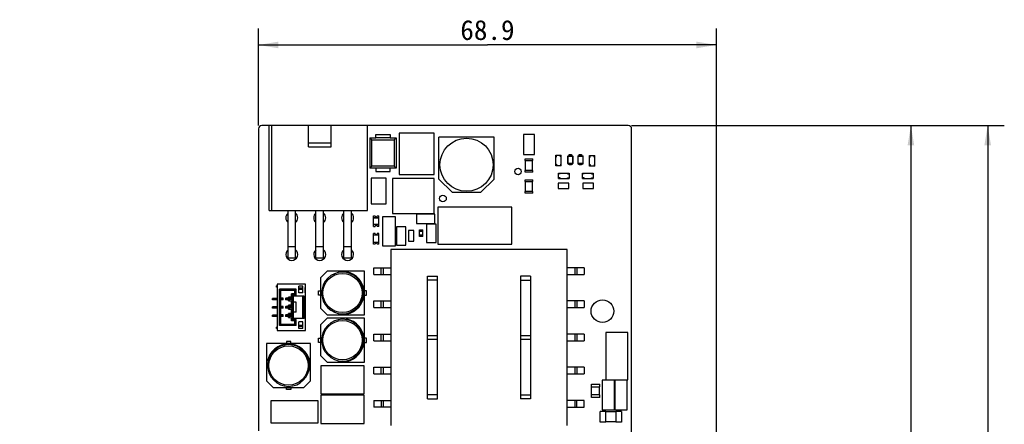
# Model space of a CAD drawing. Header units: millimetres. Extents: x 0 to 559, y 0 to 432.
# Tile 9 of 15: x 198 to 346, y 253 to 314. Entities that reach past the tile are written whole.
import ezdxf
from ezdxf.enums import TextEntityAlignment as Align

# ---------------------------------------------------------------- set-up
doc = ezdxf.new("R2010")
doc.units = ezdxf.units.MM
doc.header["$LTSCALE"] = 30.734
doc.layers.get('0').update_dxf_attribs({"linetype": 'CONTINUOUS'})
doc.layers.add('00_COMPONENTS', color=7, linetype='CONTINUOUS')
doc.layers.add('51__DRAFT_DIMS', color=7, linetype='CONTINUOUS')
doc.styles.get("Standard").update_dxf_attribs({"font": 'simfang.ttf'})
doc.dimstyles.new('DIMSTYLE_2', dxfattribs={"dimtxt": 3, "dimasz": 3, "dimexe": 2.5, "dimexo": 0.5, "dimgap": 0.75, "dimtad": 1, "dimdsep": 46, "dimtxsty": 'STANDARD', "dimblk": '_FILLED', "dimblk1": '_FILLED', "dimblk2": '_FILLED', "dimcen": 0.09, "dimclrt": 3, "dimazin": 2, "dimtp": 0.3, "dimtm": 0.3, "dimtfac": 1, "dimtofl": 0, "dimtmove": 0, "dimatfit": 3, "dimldrblk": '_FILLED', "dimfxl": 1, "dimtolj": 1, "dimarcsym": 0})
doc.dimstyles.new('DIMSTYLE_3', dxfattribs={"dimtxt": 3, "dimasz": 3, "dimexe": 2.5, "dimexo": 0.5, "dimgap": 0.75, "dimtad": 1, "dimdsep": 46, "dimtxsty": 'STANDARD', "dimblk": '_FILLED', "dimblk1": '_FILLED', "dimblk2": '_FILLED', "dimcen": 0.09, "dimclrt": 3, "dimazin": 2, "dimtp": 0.5, "dimtm": 0.5, "dimtfac": 1, "dimtofl": 0, "dimtmove": 0, "dimatfit": 3, "dimldrblk": '_FILLED', "dimfxl": 1, "dimtolj": 1, "dimarcsym": 0})

# ---------------------------------------------------------------- blocks, each defined once
blk = doc.blocks.new('_FILLED')
at = {"color": 0, "linetype": 'BYBLOCK'}
blk.add_solid([(0, 0), (-1, 0.167), (-1, -0.167)], dxfattribs=at)
blk = doc.blocks.new('*D2')
at = {"layer": '51__DRAFT_DIMS', "color": 4}
for p, q in [((289.63, 297.79), (334.17, 297.79)), ((331.67, 297.79), (331.67, 223.01)), ((331.67, 148.24), (331.67, 223.01)), ((298.56, 148.24), (334.17, 148.24))]:
    blk.add_line(p, q, dxfattribs=at)
at = {"layer": '51__DRAFT_DIMS', "color": 4, "xscale": 3, "yscale": 3, "zscale": 3}
for p, rotation in [((331.67, 297.79), 90), ((331.67, 148.24), 270)]:
    blk.add_blockref('_FILLED', p, dxfattribs=dict(at, rotation=rotation))
at = {"layer": '51__DRAFT_DIMS', "color": 3}
blk.add_text('149.55', height=3, rotation=90, dxfattribs=at).set_placement((330.92, 223.01), align=Align.CENTER)
blk = doc.blocks.new('*D3')
at = {"layer": '51__DRAFT_DIMS', "color": 4}
for p, q in [((289.63, 297.79), (345.73, 297.79)), ((343.23, 297.79), (343.23, 217.3)), ((343.23, 136.81), (343.23, 217.3)), ((198.02, 136.81), (345.73, 136.81))]:
    blk.add_line(p, q, dxfattribs=at)
at = {"layer": '51__DRAFT_DIMS', "color": 4, "xscale": 3, "yscale": 3, "zscale": 3}
for p, rotation in [((343.23, 297.79), 90), ((343.23, 136.81), 270)]:
    blk.add_blockref('_FILLED', p, dxfattribs=dict(at, rotation=rotation))
at = {"layer": '51__DRAFT_DIMS', "color": 3}
blk.add_text('160.98', height=3, rotation=90, dxfattribs=at).set_placement((342.48, 217.3), align=Align.CENTER)
blk = doc.blocks.new('*D9')
at = {"layer": '51__DRAFT_DIMS', "color": 4}
for p, q in [((233.48, 297.79), (233.48, 312.42)), ((302.39, 229.44), (302.39, 312.42)), ((233.48, 309.92), (267.93, 309.92)), ((302.39, 309.92), (267.93, 309.92))]:
    blk.add_line(p, q, dxfattribs=at)
at = {"layer": '51__DRAFT_DIMS', "color": 4, "xscale": 3, "yscale": 3, "zscale": 3, "rotation": 180}
blk.add_blockref('_FILLED', (233.48, 309.92), dxfattribs=at)
at = {"layer": '51__DRAFT_DIMS', "color": 4, "xscale": 3, "yscale": 3, "zscale": 3}
blk.add_blockref('_FILLED', (302.39, 309.92), dxfattribs=at)
at = {"layer": '51__DRAFT_DIMS', "color": 3}
blk.add_text('68.9', height=3, dxfattribs=at).set_placement((267.93, 310.67), align=Align.CENTER)

msp = doc.modelspace()

# ---------------------------------------------------------------- linework, layer by layer
at = {"layer": '00_COMPONENTS', "color": 7}
for p, q in [((233.485, 297.29), (233.485, 251.847)), ((289.135, 297.789), (233.985, 297.789)), ((235.085, 284.99), (235.085, 297.789)), ((235.485, 284.99), (235.485, 297.79)), ((240.985, 294.563), (240.985, 297.79)), ((244.385, 294.563), (244.385, 297.79)), ((249.885, 284.99), (249.885, 297.79)), ((251.113, 295.944), (251.113, 296.458)), ((251.113, 296.458), (253.313, 296.458)), ((253.313, 296.458), (253.313, 295.944)), ((254.667, 296.663), (254.667, 290.409)), ((259.921, 296.663), (254.667, 296.663)), ((259.921, 290.409), (259.921, 296.663)), ((273.346, 296.431), (273.346, 293.434)), ((275.023, 296.431), (273.346, 296.431)), ((275.023, 293.434), (275.023, 296.431)), ((289.635, 229.939), (289.635, 297.29)), ((240.985, 295.163), (244.385, 295.163)), ((250.243, 295.948), (250.243, 291.378)), ((250.243, 295.948), (250.543, 295.648)), ((250.243, 295.948), (251.113, 295.948)), ((250.543, 291.678), (250.543, 295.648)), ((250.543, 295.648), (253.883, 295.648)), ((253.313, 295.944), (251.113, 295.944)), ((253.313, 295.948), (254.183, 295.948)), ((254.183, 295.948), (253.883, 295.648)), ((253.883, 295.648), (253.883, 291.678)), ((254.183, 295.948), (254.183, 291.378)), ((260.636, 289.736), (260.636, 296.036)), ((268.936, 296.036), (260.636, 296.036)), ((268.936, 289.736), (268.936, 296.036)), ((240.985, 294.563), (244.385, 294.563)), ((280.232, 293.247), (280.232, 293.447)), ((280.232, 293.447), (280.582, 293.447)), ((280.582, 293.447), (280.582, 293.247)), ((281.756, 293.247), (281.756, 293.447)), ((281.756, 293.447), (282.106, 293.447)), ((282.106, 293.447), (282.106, 293.247)), ((273.346, 293.434), (275.023, 293.434)), ((273.584, 292.519), (273.584, 292.769)), ((273.584, 292.769), (274.784, 292.769)), ((273.584, 292.519), (274.784, 292.519)), ((273.634, 291.019), (273.634, 292.519)), ((274.734, 291.019), (274.734, 292.519)), ((274.784, 292.519), (274.784, 292.769)), ((278.229, 291.744), (278.229, 293.344)), ((278.229, 293.344), (279.029, 293.344)), ((278.329, 293.244), (278.229, 293.244)), ((278.229, 293.094), (278.329, 293.094)), ((278.229, 291.994), (278.329, 291.994)), ((278.329, 293.094), (278.329, 293.244)), ((278.329, 291.994), (278.329, 291.844)), ((278.929, 293.094), (278.929, 293.244)), ((278.929, 293.244), (279.029, 293.244)), ((279.029, 293.094), (278.929, 293.094)), ((278.929, 291.994), (278.929, 291.844)), ((279.029, 291.994), (278.929, 291.994)), ((279.029, 291.744), (279.029, 293.344)), ((280.007, 293.247), (280.007, 292.047)), ((280.007, 293.247), (280.807, 293.247)), ((280.007, 293.247), (280.054, 293.2)), ((280.054, 292.093), (280.007, 292.047)), ((280.007, 292.047), (280.807, 292.047)), ((280.054, 292.093), (280.054, 293.2)), ((280.054, 293.2), (280.761, 293.2)), ((280.761, 292.093), (280.054, 292.093)), ((280.232, 291.847), (280.232, 292.047)), ((280.582, 292.047), (280.582, 291.847)), ((280.761, 293.2), (280.807, 293.247)), ((280.761, 293.2), (280.761, 292.093)), ((280.807, 292.047), (280.761, 292.093)), ((280.807, 292.047), (280.807, 293.247)), ((281.531, 293.247), (281.531, 292.047)), ((281.531, 293.247), (282.331, 293.247)), ((281.531, 293.247), (281.578, 293.2)), ((281.578, 292.093), (281.531, 292.047)), ((281.531, 292.047), (282.331, 292.047)), ((281.578, 292.093), (281.578, 293.2)), ((281.578, 293.2), (282.285, 293.2)), ((282.285, 292.093), (281.578, 292.093)), ((281.756, 291.847), (281.756, 292.047)), ((282.106, 292.047), (282.106, 291.847)), ((282.285, 293.2), (282.331, 293.247)), ((282.285, 293.2), (282.285, 292.093)), ((282.331, 292.047), (282.285, 292.093)), ((282.331, 292.047), (282.331, 293.247)), ((283.309, 291.695), (283.309, 293.295)), ((283.309, 293.295), (284.109, 293.295)), ((283.409, 293.195), (283.309, 293.195)), ((283.309, 293.045), (283.409, 293.045)), ((283.409, 293.045), (283.409, 293.195)), ((284.009, 293.045), (284.009, 293.195)), ((284.009, 293.195), (284.109, 293.195)), ((284.109, 293.045), (284.009, 293.045)), ((284.109, 291.695), (284.109, 293.295)), ((250.543, 291.678), (250.243, 291.378)), ((251.113, 291.378), (250.243, 291.378)), ((253.883, 291.678), (250.543, 291.678)), ((251.113, 291.381), (251.113, 290.868)), ((253.313, 291.381), (251.113, 291.381)), ((251.113, 290.868), (253.313, 290.868)), ((253.313, 290.868), (253.313, 291.381)), ((254.183, 291.378), (253.313, 291.378)), ((254.183, 291.378), (253.883, 291.678)), ((273.584, 290.769), (273.584, 291.019)), ((274.784, 291.019), (273.584, 291.019)), ((274.784, 290.769), (273.584, 290.769)), ((274.784, 290.769), (274.784, 291.019)), ((278.329, 291.844), (278.229, 291.844)), ((279.029, 291.744), (278.229, 291.744)), ((278.616, 289.834), (278.616, 290.634)), ((278.616, 290.634), (280.216, 290.634)), ((278.716, 290.534), (278.716, 290.634)), ((278.866, 290.534), (278.716, 290.534)), ((278.866, 290.634), (278.866, 290.534)), ((278.929, 291.844), (279.029, 291.844)), ((279.966, 290.634), (279.966, 290.534)), ((279.966, 290.534), (280.116, 290.534)), ((280.116, 290.534), (280.116, 290.634)), ((280.216, 290.634), (280.216, 289.834)), ((280.582, 291.847), (280.232, 291.847)), ((282.106, 291.847), (281.756, 291.847)), ((282.25, 289.834), (282.25, 290.634)), ((282.25, 290.634), (283.85, 290.634)), ((282.35, 290.534), (282.35, 290.634)), ((282.5, 290.534), (282.35, 290.534)), ((282.5, 290.634), (282.5, 290.534)), ((283.309, 291.945), (283.409, 291.945)), ((283.409, 291.795), (283.309, 291.795)), ((284.109, 291.695), (283.309, 291.695)), ((283.409, 291.945), (283.409, 291.795)), ((283.6, 290.634), (283.6, 290.534)), ((283.6, 290.534), (283.75, 290.534)), ((283.75, 290.534), (283.75, 290.634)), ((283.85, 290.634), (283.85, 289.834)), ((284.009, 291.945), (284.009, 291.795)), ((284.109, 291.945), (284.009, 291.945)), ((284.009, 291.795), (284.109, 291.795)), ((250.448, 289.883), (250.448, 286.013)), ((252.709, 289.883), (250.448, 289.883)), ((252.709, 286.013), (252.709, 289.883)), ((253.658, 289.813), (253.658, 284.559)), ((259.912, 289.813), (253.658, 289.813)), ((254.667, 290.409), (259.921, 290.409)), ((259.912, 284.559), (259.912, 289.813)), ((260.636, 289.736), (262.636, 287.736)), ((266.936, 287.736), (268.936, 289.736)), ((273.584, 289.344), (273.584, 289.594)), ((273.584, 289.594), (274.784, 289.594)), ((273.584, 289.344), (274.784, 289.344)), ((273.634, 287.844), (273.634, 289.344)), ((274.734, 287.844), (274.734, 289.344)), ((274.784, 289.344), (274.784, 289.594)), ((278.567, 289.11), (278.567, 288.31)), ((280.167, 289.11), (278.567, 289.11)), ((278.616, 289.834), (280.216, 289.834)), ((278.716, 289.934), (278.716, 289.834)), ((278.866, 289.934), (278.716, 289.934)), ((278.866, 289.834), (278.866, 289.934)), ((279.966, 289.834), (279.966, 289.934)), ((279.966, 289.934), (280.116, 289.934)), ((280.116, 289.934), (280.116, 289.834)), ((280.167, 288.31), (280.167, 289.11)), ((282.25, 289.834), (283.85, 289.834)), ((282.299, 289.11), (282.299, 288.31)), ((283.899, 289.11), (282.299, 289.11)), ((282.35, 289.934), (282.35, 289.834)), ((282.5, 289.934), (282.35, 289.934)), ((282.5, 289.834), (282.5, 289.934)), ((283.6, 289.834), (283.6, 289.934)), ((283.6, 289.934), (283.75, 289.934)), ((283.75, 289.934), (283.75, 289.834)), ((283.899, 288.31), (283.899, 289.11)), ((262.636, 287.736), (266.936, 287.736)), ((273.584, 287.594), (273.584, 287.844)), ((274.784, 287.844), (273.584, 287.844)), ((274.784, 287.594), (273.584, 287.594)), ((274.784, 287.594), (274.784, 287.844)), ((278.567, 288.31), (280.167, 288.31)), ((282.299, 288.31), (283.899, 288.31)), ((235.085, 284.99), (249.885, 284.99)), ((237.915, 277.82), (237.915, 284.99)), ((239.055, 277.82), (239.055, 284.99)), ((242.115, 277.82), (242.115, 284.99)), ((243.255, 277.82), (243.255, 284.99)), ((246.315, 277.82), (246.315, 284.99)), ((247.455, 277.82), (247.455, 284.99)), ((250.448, 286.013), (252.709, 286.013)), ((253.658, 284.559), (259.912, 284.559)), ((260.455, 285.507), (260.455, 279.919)), ((271.58, 285.507), (260.455, 285.507)), ((271.58, 279.919), (271.58, 285.507)), ((250.797, 282.576), (250.797, 284.176)), ((250.797, 284.176), (251.047, 284.176)), ((250.797, 283.926), (251.597, 283.926)), ((251.347, 284.176), (251.597, 284.176)), ((251.597, 282.576), (251.597, 284.176)), ((252.112, 284.036), (252.112, 279.668)), ((254.093, 284.036), (252.112, 284.036)), ((254.093, 279.668), (254.093, 284.036)), ((257.267, 284.441), (257.267, 283.018)), ((260.036, 284.441), (257.267, 284.441)), ((260.036, 283.018), (260.036, 284.441)), ((251.597, 282.826), (250.797, 282.826)), ((250.797, 282.576), (251.047, 282.576)), ((251.597, 282.576), (251.347, 282.576)), ((254.233, 282.537), (254.233, 279.769)), ((255.655, 282.537), (254.233, 282.537)), ((255.655, 279.769), (255.655, 282.537)), ((256.068, 281.978), (256.068, 280.378)), ((256.868, 281.978), (256.068, 281.978)), ((256.868, 280.378), (256.868, 281.978)), ((257.267, 283.018), (260.036, 283.018)), ((257.703, 281.874), (257.703, 282.074)), ((257.703, 282.074), (258.203, 282.074)), ((257.703, 281.874), (258.203, 281.874)), ((257.723, 281.274), (257.723, 281.874)), ((258.183, 281.274), (258.183, 281.874)), ((258.203, 281.874), (258.203, 282.074)), ((258.766, 282.955), (258.766, 280.186)), ((260.188, 282.955), (258.766, 282.955)), ((260.188, 280.186), (260.188, 282.955)), ((250.797, 279.909), (250.797, 281.509)), ((251.047, 281.509), (250.797, 281.509)), ((251.597, 281.259), (250.797, 281.259)), ((251.597, 280.159), (250.797, 280.159)), ((251.597, 281.509), (251.347, 281.509)), ((251.597, 279.909), (251.597, 281.509)), ((256.068, 280.378), (256.868, 280.378)), ((257.703, 281.074), (257.703, 281.274)), ((258.203, 281.274), (257.703, 281.274)), ((258.203, 281.074), (257.703, 281.074)), ((258.203, 281.074), (258.203, 281.274)), ((258.766, 280.186), (260.188, 280.186)), ((251.047, 279.909), (250.797, 279.909)), ((251.597, 279.909), (251.347, 279.909)), ((252.112, 279.668), (254.093, 279.668)), ((253.41, 279.133), (253.41, 252.633)), ((279.91, 279.133), (253.41, 279.133)), ((254.233, 279.769), (255.655, 279.769)), ((260.455, 279.919), (271.58, 279.919)), ((279.91, 252.633), (279.91, 279.133)), ((239.055, 277.82), (237.915, 277.82)), ((243.255, 277.82), (242.115, 277.82)), ((247.455, 277.82), (246.315, 277.82)), ((243.817, 275.881), (242.817, 274.881)), ((249.417, 275.881), (243.817, 275.881)), ((246.138, 275.731), (246.117, 275.731)), ((246.726, 275.881), (246.726, 275.773)), ((249.417, 269.281), (249.417, 275.881)), ((250.81, 275.383), (250.81, 276.383)), ((250.81, 276.383), (253.41, 276.383)), ((251.95, 275.383), (251.95, 276.383)), ((252.218, 276.383), (252.218, 275.383)), ((282.51, 276.383), (279.91, 276.383)), ((281.102, 276.383), (281.102, 275.383)), ((281.37, 276.383), (281.37, 275.383)), ((282.51, 276.383), (282.51, 275.383)), ((242.817, 274.881), (242.817, 270.281)), ((250.81, 275.383), (253.41, 275.383)), ((258.91, 256.648), (258.91, 275.118)), ((258.91, 275.118), (260.41, 275.118)), ((260.41, 274.509), (258.91, 274.509)), ((260.41, 256.648), (260.41, 275.118)), ((272.91, 275.118), (272.91, 256.648)), ((274.41, 275.118), (272.91, 275.118)), ((272.91, 274.509), (274.41, 274.509)), ((274.41, 275.118), (274.41, 256.648)), ((279.91, 275.383), (282.51, 275.383)), ((236.176, 273.431), (236.176, 273.631)), ((236.276, 273.631), (236.176, 273.631)), ((236.276, 273.431), (236.176, 273.431)), ((236.276, 273.921), (236.276, 266.921)), ((240.526, 273.921), (236.276, 273.921)), ((236.626, 267.671), (236.626, 273.171)), ((236.626, 273.171), (236.826, 272.971)), ((239.126, 273.171), (236.626, 273.171)), ((236.826, 271.801), (236.826, 272.971)), ((238.926, 272.971), (236.826, 272.971)), ((239.126, 273.171), (238.926, 272.971)), ((238.926, 272.471), (238.926, 272.971)), ((239.126, 272.271), (239.126, 273.171)), ((239.546, 272.621), (239.546, 273.621)), ((240.146, 273.621), (239.546, 273.621)), ((240.146, 273.321), (239.546, 273.321)), ((240.146, 273.121), (239.546, 273.121)), ((240.146, 272.621), (240.146, 273.621)), ((240.496, 272.621), (240.496, 273.421)), ((240.526, 273.421), (240.496, 273.421)), ((240.496, 273.021), (240.526, 273.021)), ((240.526, 266.921), (240.526, 273.921)), ((242.517, 272.256), (242.517, 272.906)), ((242.517, 272.906), (242.817, 272.906)), ((249.717, 272.906), (249.417, 272.906)), ((249.717, 272.256), (249.717, 272.906)), ((235.576, 271.561), (235.576, 271.761)), ((236.276, 271.761), (235.576, 271.761)), ((236.276, 271.561), (235.576, 271.561)), ((236.726, 271.541), (236.726, 271.801)), ((236.826, 271.801), (236.726, 271.801)), ((236.826, 271.541), (236.726, 271.541)), ((236.746, 271.561), (236.746, 271.781)), ((237.176, 271.781), (236.746, 271.781)), ((237.171, 271.761), (236.746, 271.761)), ((237.176, 271.561), (236.746, 271.561)), ((236.796, 271.561), (236.796, 271.761)), ((236.826, 270.551), (236.826, 271.541)), ((237.146, 271.761), (237.146, 271.561)), ((237.176, 271.561), (237.176, 271.781)), ((237.546, 271.761), (237.546, 271.561)), ((237.882, 271.761), (237.546, 271.761)), ((237.882, 271.561), (237.546, 271.561)), ((237.596, 271.761), (237.596, 271.781)), ((238.196, 271.781), (237.596, 271.781)), ((238.066, 271.761), (237.882, 271.761)), ((238.066, 271.561), (237.882, 271.561)), ((238.426, 271.996), (237.996, 271.971)), ((237.996, 271.801), (237.996, 271.971)), ((238.396, 271.801), (237.996, 271.801)), ((237.996, 271.371), (237.996, 271.541)), ((238.396, 271.541), (237.996, 271.541)), ((237.996, 271.371), (238.426, 271.346)), ((238.066, 271.761), (238.066, 271.561)), ((238.196, 271.761), (238.066, 271.761)), ((238.196, 271.561), (238.066, 271.561)), ((238.196, 271.36), (238.196, 271.983)), ((238.396, 271.541), (238.396, 271.801)), ((238.426, 271.996), (238.426, 272.471)), ((238.926, 272.471), (238.426, 272.471)), ((239.126, 272.271), (238.426, 272.271)), ((238.426, 270.746), (238.426, 271.346)), ((238.546, 268.721), (238.546, 272.121)), ((240.346, 272.121), (238.546, 272.121)), ((238.696, 272.121), (238.696, 268.721)), ((238.926, 272.471), (239.126, 272.271)), ((240.146, 272.621), (239.546, 272.621)), ((240.146, 268.721), (240.146, 272.121)), ((240.346, 268.721), (240.346, 272.121)), ((240.526, 272.621), (240.496, 272.621)), ((242.817, 272.256), (242.517, 272.256)), ((249.417, 272.256), (249.717, 272.256)), ((250.81, 270.383), (250.81, 271.383)), ((250.81, 271.383), (253.41, 271.383)), ((251.95, 270.383), (251.95, 271.383)), ((252.218, 271.383), (252.218, 270.383)), ((282.51, 271.383), (279.91, 271.383)), ((281.102, 271.383), (281.102, 270.383)), ((281.37, 271.383), (281.37, 270.383)), ((282.51, 271.383), (282.51, 270.383)), ((235.576, 270.311), (235.576, 270.511)), ((236.276, 270.511), (235.576, 270.511)), ((236.276, 270.311), (235.576, 270.311)), ((236.726, 270.291), (236.726, 270.551)), ((236.826, 270.551), (236.726, 270.551)), ((236.826, 270.291), (236.726, 270.291)), ((236.746, 270.311), (236.746, 270.531)), ((237.176, 270.531), (236.746, 270.531)), ((237.171, 270.511), (236.746, 270.511)), ((237.176, 270.311), (236.746, 270.311)), ((236.796, 270.311), (236.796, 270.511)), ((236.826, 269.301), (236.826, 270.291)), ((237.146, 270.511), (237.146, 270.311)), ((237.176, 270.311), (237.176, 270.531)), ((237.546, 270.511), (237.546, 270.311)), ((237.882, 270.511), (237.546, 270.511)), ((237.882, 270.311), (237.546, 270.311)), ((237.596, 270.511), (237.596, 270.531)), ((238.196, 270.531), (237.596, 270.531)), ((238.066, 270.511), (237.882, 270.511)), ((238.066, 270.311), (237.882, 270.311)), ((238.426, 270.746), (237.996, 270.721)), ((237.996, 270.551), (237.996, 270.721)), ((238.396, 270.551), (237.996, 270.551)), ((237.996, 270.121), (237.996, 270.291)), ((238.396, 270.291), (237.996, 270.291)), ((237.996, 270.121), (238.426, 270.096)), ((238.066, 270.511), (238.066, 270.311)), ((238.196, 270.511), (238.066, 270.511)), ((238.196, 270.311), (238.066, 270.311)), ((238.196, 270.11), (238.196, 270.733)), ((238.396, 270.291), (238.396, 270.551)), ((238.426, 269.496), (238.426, 270.096)), ((239.146, 271.171), (238.696, 271.171)), ((239.146, 269.671), (239.146, 271.171)), ((242.817, 270.281), (243.817, 269.281)), ((250.81, 270.383), (253.41, 270.383)), ((279.91, 270.383), (282.51, 270.383)), ((235.576, 269.061), (235.576, 269.261)), ((236.276, 269.261), (235.576, 269.261)), ((236.276, 269.061), (235.576, 269.061)), ((236.726, 269.041), (236.726, 269.301)), ((236.826, 269.301), (236.726, 269.301)), ((236.826, 269.041), (236.726, 269.041)), ((236.746, 269.061), (236.746, 269.281)), ((237.176, 269.281), (236.746, 269.281)), ((237.171, 269.261), (236.746, 269.261)), ((237.176, 269.061), (236.746, 269.061)), ((236.796, 269.061), (236.796, 269.261)), ((236.826, 267.871), (236.826, 269.041)), ((237.146, 269.261), (237.146, 269.061)), ((237.176, 269.061), (237.176, 269.281)), ((237.546, 269.261), (237.546, 269.061)), ((237.882, 269.261), (237.546, 269.261)), ((237.882, 269.061), (237.546, 269.061)), ((237.596, 269.261), (237.596, 269.281)), ((238.196, 269.281), (237.596, 269.281)), ((238.066, 269.261), (237.882, 269.261)), ((238.066, 269.061), (237.882, 269.061)), ((238.426, 269.496), (237.996, 269.471)), ((237.996, 269.301), (237.996, 269.471)), ((238.396, 269.301), (237.996, 269.301)), ((237.996, 268.871), (237.996, 269.041)), ((238.396, 269.041), (237.996, 269.041)), ((237.996, 268.871), (238.426, 268.846)), ((238.066, 269.261), (238.066, 269.061)), ((238.196, 269.261), (238.066, 269.261)), ((238.196, 269.061), (238.066, 269.061)), ((238.196, 268.86), (238.196, 269.483)), ((238.396, 269.041), (238.396, 269.301)), ((238.426, 268.371), (238.426, 268.846)), ((239.126, 268.571), (238.426, 268.571)), ((238.926, 268.371), (238.426, 268.371)), ((240.346, 268.721), (238.546, 268.721)), ((239.146, 269.671), (238.696, 269.671)), ((239.126, 268.571), (238.926, 268.371)), ((238.926, 267.871), (238.926, 268.371)), ((239.126, 267.671), (239.126, 268.571)), ((243.817, 268.769), (242.817, 267.769)), ((243.817, 269.281), (249.417, 269.281)), ((249.417, 268.769), (243.817, 268.769)), ((246.138, 268.619), (246.117, 268.619)), ((246.726, 269.388), (246.726, 269.281)), ((246.726, 268.769), (246.726, 268.661)), ((249.417, 262.169), (249.417, 268.769)), ((236.176, 267.211), (236.176, 267.411)), ((236.276, 267.411), (236.176, 267.411)), ((236.276, 267.211), (236.176, 267.211)), ((236.276, 266.921), (240.526, 266.921)), ((236.826, 267.871), (236.626, 267.671)), ((239.126, 267.671), (236.626, 267.671)), ((236.826, 267.871), (238.926, 267.871)), ((238.926, 267.871), (239.126, 267.671)), ((239.546, 267.221), (239.546, 268.221)), ((240.146, 268.221), (239.546, 268.221)), ((239.546, 267.721), (240.146, 267.721)), ((240.146, 267.521), (239.546, 267.521)), ((240.146, 267.221), (239.546, 267.221)), ((240.146, 267.221), (240.146, 268.221)), ((242.817, 267.769), (242.817, 263.169)), ((242.517, 265.144), (242.517, 265.794)), ((242.517, 265.794), (242.817, 265.794)), ((249.717, 265.794), (249.417, 265.794)), ((249.717, 265.144), (249.717, 265.794)), ((250.81, 265.383), (250.81, 266.383)), ((250.81, 266.383), (253.41, 266.383)), ((250.81, 265.383), (253.41, 265.383)), ((251.95, 265.383), (251.95, 266.383)), ((252.218, 266.383), (252.218, 265.383)), ((260.41, 266.119), (258.91, 266.119)), ((258.91, 265.648), (260.41, 265.648)), ((274.41, 266.119), (272.91, 266.119)), ((272.91, 265.648), (274.41, 265.648)), ((282.51, 266.383), (279.91, 266.383)), ((279.91, 265.383), (282.51, 265.383)), ((281.102, 266.383), (281.102, 265.383)), ((281.37, 266.383), (281.37, 265.383)), ((282.51, 266.383), (282.51, 265.383)), ((285.741, 266.612), (285.741, 259.5)), ((289.043, 266.612), (285.741, 266.612)), ((289.043, 259.5), (289.043, 266.612)), ((234.689, 264.959), (234.689, 259.359)), ((241.289, 264.959), (234.689, 264.959)), ((237.664, 265.259), (237.664, 264.959)), ((238.314, 265.259), (237.664, 265.259)), ((238.314, 264.959), (238.314, 265.259)), ((241.289, 259.359), (241.289, 264.959)), ((242.817, 265.144), (242.517, 265.144)), ((249.417, 265.144), (249.717, 265.144)), ((242.817, 263.169), (243.817, 262.169)), ((234.689, 262.267), (234.797, 262.267)), ((234.839, 261.679), (234.839, 261.659)), ((241.182, 262.267), (241.289, 262.267)), ((242.841, 261.627), (242.841, 257.373)), ((249.394, 261.627), (242.841, 261.627)), ((243.817, 262.169), (249.417, 262.169)), ((246.726, 262.276), (246.726, 262.169)), ((249.394, 257.373), (249.394, 261.627)), ((250.81, 260.383), (250.81, 261.383)), ((250.81, 261.383), (253.41, 261.383)), ((251.95, 260.383), (251.95, 261.383)), ((252.218, 261.383), (252.218, 260.383)), ((282.51, 261.383), (279.91, 261.383)), ((281.102, 261.383), (281.102, 260.383)), ((281.37, 261.383), (281.37, 260.383)), ((282.51, 261.383), (282.51, 260.383)), ((234.689, 259.359), (235.689, 258.359)), ((240.289, 258.359), (241.289, 259.359)), ((250.81, 260.383), (253.41, 260.383)), ((279.91, 260.383), (282.51, 260.383)), ((285.195, 259.44), (285.195, 254.987)), ((287.049, 259.44), (285.195, 259.44)), ((285.741, 259.5), (289.043, 259.5)), ((287.049, 254.987), (287.049, 259.44)), ((287.1, 259.44), (287.1, 254.987)), ((288.954, 259.44), (287.1, 259.44)), ((288.954, 254.987), (288.954, 259.44)), ((235.689, 258.359), (240.289, 258.359)), ((237.664, 258.059), (237.664, 258.359)), ((238.314, 258.059), (237.664, 258.059)), ((238.314, 258.359), (238.314, 258.059)), ((283.592, 258.438), (283.592, 258.838)), ((283.592, 258.838), (284.842, 258.838)), ((283.592, 258.438), (284.842, 258.438)), ((283.612, 257.238), (283.612, 258.438)), ((284.822, 257.238), (284.822, 258.438)), ((284.842, 258.438), (284.842, 258.838)), ((242.841, 257.373), (249.394, 257.373)), ((242.841, 257.182), (242.841, 252.928)), ((249.394, 257.182), (242.841, 257.182)), ((249.394, 252.928), (249.394, 257.182)), ((260.41, 257.257), (258.91, 257.257)), ((258.91, 256.648), (260.41, 256.648)), ((272.91, 257.257), (274.41, 257.257)), ((274.41, 256.648), (272.91, 256.648)), ((283.592, 256.838), (283.592, 257.238)), ((284.842, 257.238), (283.592, 257.238)), ((284.842, 256.838), (283.592, 256.838)), ((284.842, 256.838), (284.842, 257.238)), ((235.322, 256.325), (235.322, 253.023)), ((242.434, 256.325), (235.322, 256.325)), ((242.434, 253.023), (242.434, 256.325)), ((250.81, 256.383), (250.81, 255.383)), ((250.81, 256.383), (253.41, 256.383)), ((253.41, 255.383), (250.81, 255.383)), ((251.95, 256.383), (251.95, 255.383)), ((252.218, 256.383), (252.218, 255.383)), ((282.51, 256.383), (279.91, 256.383)), ((279.91, 255.383), (282.51, 255.383)), ((281.102, 256.383), (281.102, 255.383)), ((281.37, 255.383), (281.37, 256.383)), ((282.51, 255.383), (282.51, 256.383)), ((285.195, 254.987), (287.049, 254.987)), ((287.1, 254.987), (288.954, 254.987)), ((284.903, 253.112), (284.903, 254.712)), ((285.753, 254.712), (284.903, 254.712)), ((285.753, 253.112), (285.753, 254.712)), ((287.253, 254.662), (285.753, 254.662)), ((288.103, 254.712), (287.253, 254.712)), ((287.253, 254.712), (287.253, 253.112)), ((288.103, 254.712), (288.103, 253.112)), ((235.322, 253.023), (242.434, 253.023)), ((242.841, 252.928), (249.394, 252.928)), ((285.753, 253.112), (284.903, 253.112)), ((287.253, 253.162), (285.753, 253.162)), ((288.103, 253.112), (287.253, 253.112))]:
    msp.add_line(p, q, dxfattribs=at)
at = {"layer": '00_COMPONENTS', "color": 4}
for p, q in [((251.597, 283.826), (250.797, 283.826)), ((250.797, 282.926), (251.597, 282.926)), ((237.915, 279.59), (239.055, 279.59)), ((242.115, 279.59), (243.255, 279.59)), ((246.315, 279.59), (247.455, 279.59)), ((236.093, 271.761), (236.093, 271.561)), ((236.234, 271.561), (236.234, 271.761)), ((236.753, 271.761), (236.753, 271.561)), ((236.838, 271.561), (236.838, 271.761)), ((237.005, 271.761), (237.005, 271.561)), ((237.095, 271.561), (237.095, 271.761)), ((237.152, 271.561), (237.152, 271.761)), ((237.169, 271.561), (237.169, 271.761)), ((237.562, 271.761), (237.562, 271.561)), ((237.882, 271.561), (237.882, 271.761)), ((238.065, 271.761), (238.065, 271.561)), ((238.185, 271.561), (238.185, 271.761)), ((236.093, 270.511), (236.093, 270.311)), ((236.234, 270.311), (236.234, 270.511)), ((236.753, 270.511), (236.753, 270.311)), ((236.838, 270.311), (236.838, 270.511)), ((237.005, 270.511), (237.005, 270.311)), ((237.095, 270.311), (237.095, 270.511)), ((237.152, 270.311), (237.152, 270.511)), ((237.169, 270.311), (237.169, 270.511)), ((237.562, 270.511), (237.562, 270.311)), ((237.882, 270.311), (237.882, 270.511)), ((238.065, 270.511), (238.065, 270.311)), ((238.185, 270.311), (238.185, 270.511)), ((236.093, 269.261), (236.093, 269.061)), ((236.234, 269.061), (236.234, 269.261)), ((236.753, 269.261), (236.753, 269.061)), ((236.838, 269.061), (236.838, 269.261)), ((237.005, 269.261), (237.005, 269.061)), ((237.095, 269.061), (237.095, 269.261)), ((237.152, 269.061), (237.152, 269.261)), ((237.169, 269.061), (237.169, 269.261)), ((237.562, 269.261), (237.562, 269.061)), ((237.882, 269.061), (237.882, 269.261)), ((238.065, 269.261), (238.065, 269.061)), ((238.185, 269.061), (238.185, 269.261))]:
    msp.add_line(p, q, dxfattribs=at)
at = {"layer": '00_COMPONENTS', "color": 7}
for centre, radius in [((264.786, 291.886), 4), ((272.533, 290.869), 0.483), ((261.23, 286.805), 0.508), ((285.235, 269.847), 1.702)]:
    msp.add_circle(centre, radius, dxfattribs=at)
at = {"layer": '00_COMPONENTS', "color": 4}
for centre in [(246.117, 272.581), (246.117, 265.469), (237.989, 261.659)]:
    msp.add_circle(centre, 2.95, dxfattribs=at)
at = {"layer": '00_COMPONENTS', "color": 7}
for centre, radius, start, end in [((233.985, 297.289), 0.5, 90.013, 179.987), ((289.135, 297.289), 0.5, 0.01405, 90.01505), ((238.485, 283.89), 0.902, 129.21189, 230.78804), ((238.485, 283.89), 0.902, 309.21189, 50.78804), ((242.685, 283.89), 0.902, 129.20281, 230.79713), ((242.685, 283.89), 0.902, 309.22098, 50.77895), ((246.884, 283.89), 0.902, 129.19372, 230.80621), ((246.884, 283.89), 0.902, 309.23007, 50.76987), ((251.197, 284.176), 0.15, 180, 360), ((251.197, 282.576), 0.15, 0, 180), ((251.197, 281.509), 0.15, 180, 360), ((238.485, 278.389), 0.902, 129.21189, 50.78804), ((242.685, 278.389), 0.902, 129.20281, 50.77895), ((246.884, 278.389), 0.902, 129.19372, 50.76987), ((251.197, 279.909), 0.15, 0, 180), ((246.117, 272.581), 3.15, 0, 270), ((246.117, 272.581), 3.25, 280.7853, 79.2147), ((246.117, 272.581), 3.15, 270, 360), ((246.117, 265.469), 3.15, 0, 270), ((246.117, 265.469), 3.25, 280.7853, 79.2147), ((246.117, 265.469), 3.15, 270, 360), ((237.989, 261.659), 3.25, 10.7853, 169.2147), ((237.989, 261.659), 3.15, 90, 360), ((237.989, 261.659), 3.15, 0, 90)]:
    msp.add_arc(centre, radius, start, end, dxfattribs=at)

# ---------------------------------------------------------------- dimensions: what is measured, and where the dimension line sits
at = {"layer": '51__DRAFT_DIMS', "color": 4}
dim = msp.add_linear_dim(base=(302.385, 309.922), p1=(233.485, 297.29), p2=(302.385, 228.939), dimstyle='DIMSTYLE_2', dxfattribs=at)
dim.commit()
dim.dimension.update_dxf_attribs({"geometry": '*D9', "text_midpoint": (267.885, 309.922), "dimtype": 160})
for base, p2, picture, middle in [((343.229, 136.809), (197.525, 136.809), '*D3', (343.229, 217.384)), ((331.665, 148.239), (298.058, 148.239), '*D2', (331.665, 223.088))]:
    dim = msp.add_linear_dim(base=base, p1=(289.135, 297.789), p2=p2, angle=270, dimstyle='DIMSTYLE_3', dxfattribs=at)
    dim.commit()
    dim.dimension.update_dxf_attribs({"geometry": picture, "text_midpoint": middle, "dimtype": 160})

doc.saveas('drawing.dxf')
